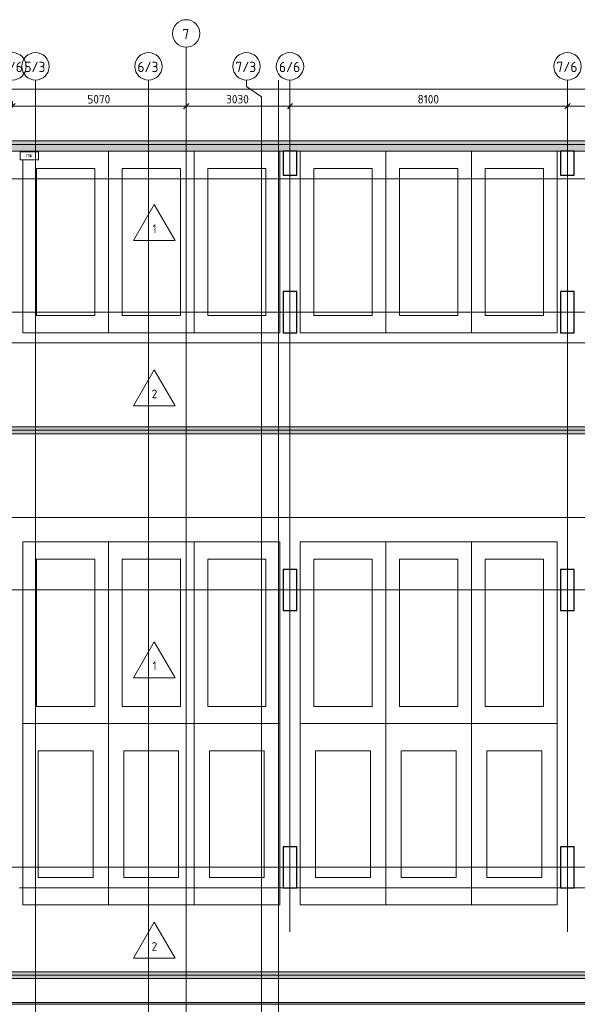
# Model space of a CAD drawing. Header units: millimetres. Extents: x 86102 to 162330, y -10965 to 131946.
# Tile 48 of 52: x 103410 to 119688, y 101400 to 130150. Entities that reach past the tile are written whole.
import ezdxf

# ---------------------------------------------------------------- set-up
doc = ezdxf.new("R2010")
doc.units = ezdxf.units.MM
for name, pattern in [('3_ Штрих_ 1 х 1 мм', [2, 1, -1]), ('4_ Штрихпунктир_ 10 х 2 мм', [14, 10, -2, 0, -2]), ('4_ Штрихпунктир_ 15 х 2 мм', [19, 15, -2, 0, -2])]:
    doc.linetypes.add(name, pattern=pattern)
for name, color, linetype, lineweight in [('A-ANNO-DIMS', 7, 'Continuous', 5), ('A-ANNO-DIMS-100', 7, 'Continuous', 5), ('A-ANNO-NOTE', 7, 'Continuous', 5), ('A-DETL', 7, 'Continuous', 25), ('A-DETL-GENF', 7, 'Continuous', 13), ('A-DETL-MBND', 7, 'Continuous', 25), ('A-FLOR', 7, 'Continuous', 13), ('A-FLOR-IDEN', 7, 'Continuous', 5), ('A-GENM', 7, 'Continuous', 13), ('A-WALL', 7, 'Continuous', 13), ('A-WALL-PATT', 7, 'Continuous', 13), ('C-PRKG', 7, 'Continuous', 13), ('M-EQPM', 7, 'Continuous', 13), ('S-COLS', 7, 'Continuous', 25), ('S-GRID', 7, 'Continuous', 5), ('S-GRID-IDEN', 7, 'Continuous', 5)]:
    doc.layers.add(name, color=color, linetype=linetype, lineweight=lineweight)
doc.styles.add('GOST Common', font='GOST_Common.ttf', dxfattribs={"height": 100})
doc.styles.add('GOST Common_1', font='GOST_Common.ttf', dxfattribs={"height": 300})
doc.styles.add('GOST Common_3', font='GOST_Common.ttf', dxfattribs={"height": 250})
doc.dimstyles.new('2_5_мм', dxfattribs={"dimscale": 304.8, "dimtxt": 251.428749, "dimasz": 0.492126, "dimexe": 0.492126, "dimexo": 0.492126, "dimgap": 0, "dimtad": 1, "dimdec": 5, "dimrnd": 1e-05, "dimdsep": 46, "dimtxsty": 'GOST Common_3', "dimblk1": 'OBLIQUE', "dimblk2": 'OBLIQUE', "dimsah": 1, "dimcen": 0.09, "dimdle": 0.492126, "dimadec": 5, "dimazin": 2, "dimtfac": 1, "dimtdec": 4, "dimtix": 1, "dimtmove": 0, "dimatfit": 3, "dimfxl": 1, "dimtvp": 1, "dimtolj": 1, "dimtzin": 0, "dimarcsym": 2})

# ---------------------------------------------------------------- blocks, each defined once
blk = doc.blocks.new('АР_Машиноместо - 5300x2500_С-V10--02_Подвал_МП_часть В')
at = {"layer": 'C-PRKG'}
for p, q in [((2500, 0), (0, 0)), ((0, 0), (0, -5300)), ((2500, 0), (2500, -5300)), ((400, -500), (400, -4800)), ((400, -500), (2100, -500)), ((2100, -500), (2100, -4800)), ((400, -4800), (2100, -4800))]:
    blk.add_line(p, q, dxfattribs=at)
blk = doc.blocks.new('АР_Машиноместо - 5300x2500_С-V3--02_Подвал_МП_часть В')
at = {"layer": 'C-PRKG'}
for p, q in [((0, 0), (0, 5300)), ((2500, 0), (2500, 5300)), ((400, 4800), (2100, 4800)), ((400, 500), (400, 4800)), ((2100, 500), (2100, 4800)), ((400, 500), (2100, 500)), ((2500, 0), (0, 0))]:
    blk.add_line(p, q, dxfattribs=at)
blk = doc.blocks.new('АР_Машиноместо - 5300x2500_С-V11--02_Подвал_МП_часть В')
at = {"layer": 'C-PRKG'}
for p, q in [((2500, 0), (0, 0)), ((0, 0), (0, -5300)), ((2500, 0), (2500, -5050)), ((400, -500), (400, -4800)), ((400, -500), (2100, -500)), ((2100, -500), (2100, -4800)), ((400, -4800), (2100, -4800)), ((2500, -5280), (2500, -5300))]:
    blk.add_line(p, q, dxfattribs=at)
blk = doc.blocks.new('АР_Машиноместо - 5300x2500_С-V4--02_Подвал_МП_часть В')
at = {"layer": 'C-PRKG'}
for p, q in [((2500, 5300), (0, 5300)), ((0, 0), (0, 5300)), ((2500, 0), (2500, 5300)), ((400, 4800), (2100, 4800)), ((400, 500), (400, 4800)), ((2100, 500), (2100, 4800)), ((400, 500), (2100, 500)), ((2500, 0), (0, 0))]:
    blk.add_line(p, q, dxfattribs=at)
blk = doc.blocks.new('АР_Машиноместо - 4900x2400_М__5300х2500_-V6--02_Подвал_МП_часть В')
at = {"layer": 'C-PRKG'}
for p, q in [((2500, 0), (0, 0)), ((0, 0), (0, -5300)), ((2500, 0), (2500, -5300)), ((450, -800), (450, -4500)), ((450, -800), (2050, -800)), ((2050, -800), (2050, -4500)), ((450, -4500), (2050, -4500)), ((2500, -5300), (0, -5300))]:
    blk.add_line(p, q, dxfattribs=at)
blk = doc.blocks.new('АР_Машиноместо - 5300x2500_С-V2--02_Подвал_МП_часть В')
at = {"layer": 'C-PRKG'}
for p, q in [((2500, 0), (0, 0)), ((0, 0), (0, -5300)), ((2500, 0), (2500, -5300)), ((400, -500), (400, -4800)), ((400, -500), (2100, -500)), ((2100, -500), (2100, -4800)), ((400, -4800), (2100, -4800)), ((2500, -5300), (0, -5300))]:
    blk.add_line(p, q, dxfattribs=at)
blk = doc.blocks.new('АР_Машиноместо - 4900x2400_М__5300х2500_-V5--02_Подвал_МП_часть В')
at = {"layer": 'C-PRKG'}
for p, q in [((2500, 5300), (0, 5300)), ((0, 0), (0, 5300)), ((2500, 0), (2500, 5300)), ((450, 4500), (2050, 4500)), ((450, 800), (450, 4500)), ((2050, 800), (2050, 4500)), ((450, 800), (2050, 800)), ((2500, 0), (0, 0))]:
    blk.add_line(p, q, dxfattribs=at)
blk = doc.blocks.new('АР_Лоток - 200х100h_ЛВ1-7189167--02_Подвал_МП_часть В')
at = {"layer": 'M-EQPM', "true_color": 0xdddddd}
blk.add_hatch(color=254, dxfattribs=at).paths.add_polyline_path([(78020, -100), (78020, 100), (20972, 100), (20972, -100), (69828, -100)])
blk = doc.blocks.new('АР_Лоток - 200х100h_ЛВ1-7189169--02_Подвал_МП_часть В')
at = {"layer": 'M-EQPM', "true_color": 0xdddddd}
blk.add_hatch(color=254, dxfattribs=at).paths.add_polyline_path([(69828, -100), (73651, -100), (73561, 100), (20972, 100), (20972, -100), (61590, -100)])
blk = doc.blocks.new('АР_Канал вертикальный прямоугольный - ПК мал-3463915--02_Подвал_МП_часть В')
at = {"layer": 'A-DETL-GENF', "linetype": '3_ Штрих_ 1 х 1 мм'}
for p, q in [((270, 115), (-270, 115)), ((-270, 115), (-270, -115)), ((270, -115), (270, 115)), ((-270, -115), (270, -115))]:
    blk.add_line(p, q, dxfattribs=at)
at = {"layer": 'M-EQPM'}
for p, q in [((-270, -115), (-270, 115)), ((-270, 115), (270, 115)), ((270, 115), (270, -115)), ((270, -115), (-270, -115))]:
    blk.add_line(p, q, dxfattribs=at)
blk = doc.blocks.new('АР-Заполнение деф_ шва - Д_ш_-4426293--02_Подвал_МП_часть В')
at = {"layer": 'A-DETL-MBND', "lineweight": 13, "true_color": 0x808080}
blk.add_hatch(color=8, dxfattribs=at).paths.add_polyline_path([(146016, 101400), (147020, 101400), (147020, 101450), (88922, 101450), (88922, 101400), (145970, 101400)])
at = {"layer": 'A-DETL-MBND', "lineweight": 13}
for p, q in [((145970, 101450), (88922, 101450)), ((88922, 101400), (147020, 101400)), ((145970, 101400), (88922, 101400))]:
    blk.add_line(p, q, dxfattribs=at)
blk = doc.blocks.new('Ось сетки - 8_0 мм-31302--02_Подвал_МП_часть В')
at = {"layer": 'S-GRID-IDEN'}
blk.add_circle((0, 0), 4, dxfattribs=at)
blk = doc.blocks.new('DIMBLOCK31--02_Подвал_МП_часть В')
at = {"layer": 'A-ANNO-DIMS-100'}
for p, q in [((103200, 127582), (103200, 127776)), ((108270, 127582), (108270, 127776)), ((103200, 127626), (108270, 127626)), ((103200, 127626), (103200, 127582)), ((108270, 127626), (108270, 127582))]:
    blk.add_line(p, q, dxfattribs=at)
at = {"layer": 'A-ANNO-DIMS-100', "lineweight": 25}
for p, q in [((103200, 127626), (103275, 127701)), ((108270, 127626), (108345, 127701)), ((103200, 127626), (103125, 127551)), ((108270, 127626), (108195, 127551))]:
    blk.add_line(p, q, dxfattribs=at)
at = {"layer": 'A-ANNO-DIMS-100', "color": 0, "insert": (105386, 127953), "char_height": 250, "width": 838.66, "attachment_point": 1, "line_spacing_factor": 1.022761, "style": 'GOST Common_3'}
blk.add_mtext('5070', dxfattribs=at)
blk = doc.blocks.new('_Oblique')
at = {"color": 0, "linetype": 'ByBlock', "lineweight": -2}
blk.add_line((-0.5, -0.5), (0.5, 0.5), dxfattribs=at)
blk = doc.blocks.new('DIMBLOCK32--02_Подвал_МП_часть В')
at = {"layer": 'A-ANNO-DIMS-100'}
for p, q in [((108270, 127582), (108270, 127776)), ((111300, 127582), (111300, 127776)), ((108270, 127626), (111300, 127626)), ((108270, 127626), (108270, 127582)), ((111300, 127626), (111300, 127582))]:
    blk.add_line(p, q, dxfattribs=at)
at = {"layer": 'A-ANNO-DIMS-100', "lineweight": 25}
for p, q in [((108270, 127626), (108345, 127701)), ((111300, 127626), (111375, 127701)), ((108270, 127626), (108195, 127551)), ((111300, 127626), (111225, 127551))]:
    blk.add_line(p, q, dxfattribs=at)
at = {"layer": 'A-ANNO-DIMS-100', "color": 0, "insert": (109436, 127953), "char_height": 250, "width": 838.66, "attachment_point": 1, "line_spacing_factor": 1.022761, "style": 'GOST Common_3'}
blk.add_mtext('3030', dxfattribs=at)
blk = doc.blocks.new('DIMBLOCK33--02_Подвал_МП_часть В')
at = {"layer": 'A-ANNO-DIMS-100'}
for p, q in [((111300, 127582), (111300, 127776)), ((119400, 127582), (119400, 127776)), ((111300, 127626), (119400, 127626)), ((111300, 127626), (111300, 127582)), ((119400, 127626), (119400, 127582))]:
    blk.add_line(p, q, dxfattribs=at)
at = {"layer": 'A-ANNO-DIMS-100', "lineweight": 25}
for p, q in [((111300, 127626), (111375, 127701)), ((119400, 127626), (119475, 127701)), ((111300, 127626), (111225, 127551)), ((119400, 127626), (119325, 127551))]:
    blk.add_line(p, q, dxfattribs=at)
at = {"layer": 'A-ANNO-DIMS-100', "color": 0, "insert": (115024, 127953), "char_height": 250, "width": 782.41, "attachment_point": 1, "line_spacing_factor": 1.022761, "style": 'GOST Common_3'}
blk.add_mtext('8100', dxfattribs=at)
blk = doc.blocks.new('DIMBLOCK34--02_Подвал_МП_часть В')
at = {"layer": 'A-ANNO-DIMS-100'}
for p, q in [((119400, 127582), (119400, 127776)), ((127500, 127582), (127500, 127776)), ((119400, 127626), (127500, 127626)), ((119400, 127626), (119400, 127582)), ((127500, 127626), (127500, 127582))]:
    blk.add_line(p, q, dxfattribs=at)
at = {"layer": 'A-ANNO-DIMS-100', "lineweight": 25}
for p, q in [((119400, 127626), (119475, 127701)), ((127500, 127626), (127575, 127701)), ((119400, 127626), (119325, 127551)), ((127500, 127626), (127425, 127551))]:
    blk.add_line(p, q, dxfattribs=at)
at = {"layer": 'A-ANNO-DIMS-100', "color": 0, "insert": (123124, 127953), "char_height": 250, "width": 782.41, "attachment_point": 1, "line_spacing_factor": 1.022761, "style": 'GOST Common_3'}
blk.add_mtext('8100', dxfattribs=at)
blk = doc.blocks.new('DIMBLOCK93--02_Подвал_МП_часть В')
at = {"layer": 'A-ANNO-DIMS-100'}
for p, q in [((93600, 128082), (93600, 128276)), ((148370, 128082), (148370, 128276)), ((93450, 128126), (148520, 128126)), ((93600, 128126), (93600, 128082)), ((148370, 128126), (148370, 128082))]:
    blk.add_line(p, q, dxfattribs=at)
at = {"layer": 'A-ANNO-DIMS-100', "lineweight": 25}
for p, q in [((93600, 128126), (93525, 128051)), ((93600, 128126), (93675, 128201)), ((148370, 128126), (148295, 128051)), ((148370, 128126), (148445, 128201))]:
    blk.add_line(p, q, dxfattribs=at)
at = {"layer": 'A-ANNO-DIMS-100', "color": 0, "insert": (120535, 128453), "char_height": 250, "width": 1079.01, "attachment_point": 1, "line_spacing_factor": 1.022761, "style": 'GOST Common_3'}
blk.add_mtext('54770', dxfattribs=at)
blk = doc.blocks.new('Марка полов - Марка полов-4106608--02_Подвал_МП_часть В')
at = {"layer": 'A-FLOR-IDEN'}
for p, q in [((0, 7), (-6.06, -3.5)), ((6.06, -3.5), (0, 7)), ((-6.06, -3.5), (6.06, -3.5))]:
    blk.add_line(p, q, dxfattribs=at)

msp = doc.modelspace()

# ---------------------------------------------------------------- hatches: boundary and pattern name
at = {"layer": 'A-WALL-PATT', "lineweight": 5}
h = msp.add_hatch(dxfattribs=at)
h.set_pattern_fill('FP_3', color=256, style=0, pattern_type=2)
h.set_pattern_definition([(45, (0, 0), (-114.04925, 114.04925), []), (45, (114.05, 0), (-114.04925, 114.04925), [201.612, -40.322, 3.353, -36.97])])
h.paths.add_polyline_path([(139359.663761, 126310), (139224.295213, 126610), (88922.230126, 126610), (88922.230126, 126310), (139030.536667, 126310)])

# ---------------------------------------------------------------- linework, layer by layer
at = {"layer": 'A-DETL', "linetype": '4_ Штрихпунктир_ 15 х 2 мм', "lineweight": 5}
for p, q in [((88922.230126, 118160), (144300, 118160)), ((88922.230126, 102250), (147320, 102250))]:
    msp.add_line(p, q, dxfattribs=at)
at = {"layer": 'A-FLOR'}
for p, q in [((88922.230126, 120710), (141557.416229, 120710)), ((88922.230126, 118260), (141510.98121, 118260)), ((141601.226908, 118060), (88922.230126, 118060)), ((141938.45811, 115610), (88922.230126, 115610)), ((103400, 104800), (111100, 104800)), ((111500, 104800), (119200, 104800)), ((119600, 104800), (127300, 104800)), ((88922.230126, 102350), (145970, 102350)), ((145970, 102150), (88922.230126, 102150))]:
    msp.add_line(p, q, dxfattribs=at)
at = {"layer": 'A-WALL'}
for p, q in [((139224.295213, 126610), (88922.230126, 126610)), ((88922.230126, 126310), (127300, 126310))]:
    msp.add_line(p, q, dxfattribs=at)
at = {"layer": 'S-COLS'}
for p, q in [((111500, 126310), (111100, 126310)), ((111100, 126310), (111100, 125610)), ((111500, 125610), (111500, 126310)), ((119600, 126310), (119200, 126310)), ((119200, 126310), (119200, 125610)), ((119600, 125610), (119600, 126310)), ((111100, 125610), (111500, 125610)), ((119200, 125610), (119600, 125610)), ((111500, 122210), (111100, 122210)), ((111100, 122210), (111100, 121010)), ((111500, 121010), (111500, 122210)), ((119600, 122210), (119200, 122210)), ((119200, 122210), (119200, 121010)), ((119600, 121010), (119600, 122210)), ((111100, 121010), (111500, 121010)), ((119200, 121010), (119600, 121010)), ((111500, 114100), (111100, 114100)), ((111100, 114100), (111100, 112900)), ((111500, 112900), (111500, 114100)), ((119600, 114100), (119200, 114100)), ((119200, 114100), (119200, 112900)), ((119600, 112900), (119600, 114100)), ((111100, 112900), (111500, 112900)), ((119200, 112900), (119600, 112900)), ((111500, 106000), (111100, 106000)), ((111100, 106000), (111100, 104800)), ((111500, 104800), (111500, 106000)), ((119600, 106000), (119200, 106000)), ((119200, 106000), (119200, 104800)), ((119600, 104800), (119600, 106000)), ((111100, 104800), (111500, 104800)), ((119200, 104800), (119600, 104800))]:
    msp.add_line(p, q, dxfattribs=at)
at = {"layer": 'S-GRID', "linetype": '4_ Штрихпунктир_ 10 х 2 мм'}
for p, q in [((108270, 55871.201096), (108270, 129350.409613)), ((103870, 80104.964717), (103870, 128388.42805)), ((107170, 80104.964717), (107170, 128388.42805)), ((110970, 56890.207756), (110970, 128388.42805)), ((111300, 103519.533888), (111300, 128388.42805)), ((119400, 103519.533888), (119400, 128388.42805)), ((110470, 80104.964717), (110470, 127897.103212)), ((151984.481863, 126510), (87806.844828, 126510)), ((153045.862349, 125500), (87806.844828, 125500)), ((151984.481863, 121610), (87806.844828, 121610)), ((151984.481863, 113500), (87806.844828, 113500)), ((151984.481863, 105400), (87806.844828, 105400))]:
    msp.add_line(p, q, dxfattribs=at)
at = {"layer": 'S-GRID'}
for p, q in [((110029.345486, 128196.336031), (110029.345486, 128388.42805)), ((110470, 127897.103212), (110029.345486, 128196.336031))]:
    msp.add_line(p, q, dxfattribs=at)

# ---------------------------------------------------------------- block references
at = {"layer": 'A-FLOR-IDEN', "xscale": 99.99999999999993, "yscale": 99.99999999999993, "zscale": 99.99999999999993}
for p in [(107339.781172, 124050.252045), (107339.781172, 119225.941795), (107339.781172, 111287.430644), (107339.781172, 103094.305184)]:
    msp.add_blockref('Марка полов - Марка полов-4106608--02_Подвал_МП_часть В', p, dxfattribs=at)
at = {"layer": 'A-GENM'}
msp.add_blockref('АР-Заполнение деф_ шва - Д_ш_-4426293--02_Подвал_МП_часть В', (0, 0), dxfattribs=at)
at = {"layer": 'C-PRKG', "rotation": 180}
for name, p in [('АР_Машиноместо - 5300x2500_С-V11--02_Подвал_МП_часть В', (106000, 121010)), ('АР_Машиноместо - 5300x2500_С-V10--02_Подвал_МП_часть В', (111000, 121010)), ('АР_Машиноместо - 5300x2500_С-V10--02_Подвал_МП_часть В', (116600, 121010)), ('АР_Машиноместо - 5300x2500_С-V4--02_Подвал_МП_часть В', (106000, 114900)), ('АР_Машиноместо - 5300x2500_С-V4--02_Подвал_МП_часть В', (111000, 114900)), ('АР_Машиноместо - 5300x2500_С-V4--02_Подвал_МП_часть В', (116600, 114900)), ('АР_Машиноместо - 4900x2400_М__5300х2500_-V6--02_Подвал_МП_часть В', (106000, 104300)), ('АР_Машиноместо - 4900x2400_М__5300х2500_-V6--02_Подвал_МП_часть В', (111000, 104300)), ('АР_Машиноместо - 4900x2400_М__5300х2500_-V6--02_Подвал_МП_часть В', (116600, 104300))]:
    msp.add_blockref(name, p, dxfattribs=at)
at = {"layer": 'C-PRKG'}
for name, p in [('АР_Машиноместо - 5300x2500_С-V3--02_Подвал_МП_часть В', (106000, 121010)), ('АР_Машиноместо - 5300x2500_С-V3--02_Подвал_МП_часть В', (111600, 121010)), ('АР_Машиноместо - 5300x2500_С-V3--02_Подвал_МП_часть В', (116600, 121010)), ('АР_Машиноместо - 5300x2500_С-V2--02_Подвал_МП_часть В', (106000, 114900)), ('АР_Машиноместо - 5300x2500_С-V2--02_Подвал_МП_часть В', (111600, 114900)), ('АР_Машиноместо - 5300x2500_С-V2--02_Подвал_МП_часть В', (116600, 114900)), ('АР_Машиноместо - 4900x2400_М__5300х2500_-V5--02_Подвал_МП_часть В', (106000, 104300)), ('АР_Машиноместо - 4900x2400_М__5300х2500_-V5--02_Подвал_МП_часть В', (111600, 104300)), ('АР_Машиноместо - 4900x2400_М__5300х2500_-V5--02_Подвал_МП_часть В', (116600, 104300))]:
    msp.add_blockref(name, p, dxfattribs=at)
at = {"layer": 'M-EQPM', "rotation": 180}
msp.add_blockref('АР_Канал вертикальный прямоугольный - ПК мал-3463915--02_Подвал_МП_часть В', (103690, 126175), dxfattribs=at)
at = {"layer": 'M-EQPM'}
for name, p in [('АР_Лоток - 200х100h_ЛВ1-7189169--02_Подвал_МП_часть В', (67950, 118160)), ('АР_Лоток - 200х100h_ЛВ1-7189167--02_Подвал_МП_часть В', (67950, 102250))]:
    msp.add_blockref(name, p, dxfattribs=at)
at = {"layer": 'S-GRID-IDEN', "xscale": 99.99999999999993, "yscale": 99.99999999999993, "zscale": 99.99999999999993}
for p in [(108270, 129750.409613), (103200, 128788.42805), (103870, 128788.42805), (107170, 128788.42805), (110029.345486, 128788.42805), (111300, 128788.42805), (119400, 128788.42805)]:
    msp.add_blockref('Ось сетки - 8_0 мм-31302--02_Подвал_МП_часть В', p, dxfattribs=at)

# ---------------------------------------------------------------- texts
at = {"layer": 'A-ANNO-NOTE', "insert": (103602.593256, 126225.577764), "char_height": 100, "width": 192.405, "attachment_point": 1, "style": 'GOST Common'}
msp.add_mtext('ПК', dxfattribs=at)
at = {"layer": 'A-FLOR-IDEN', "char_height": 250, "attachment_point": 1, "style": 'GOST Common_3'}
for s, insert, width in [('\\fGOST Common|b0|i0|c204|p34|;1', (107288.904889, 124172.313717), 152.320625), ('\\fGOST Common|b0|i0|c204|p34|;2', (107262.904889, 119348.003468), 216.455625), ('\\fGOST Common|b0|i0|c204|p34|;1', (107288.904889, 111409.492316), 152.320625), ('\\fGOST Common|b0|i0|c204|p34|;2', (107262.904889, 103216.366856), 216.455625)]:
    msp.add_mtext(s, dxfattribs=dict(at, insert=insert, width=width))
at = {"layer": 'S-GRID-IDEN', "char_height": 300, "attachment_point": 1, "style": 'GOST Common_1'}
for s, insert, width in [('\\fGOST Common|b0|i0|c204|p34|;7', (108160.87793, 129882.496762), 256.54), ('5/6', (102878.87793, 128920.515199), 769.62), ('5/3', (103545.87793, 128920.515199), 777.636875), ('6/3', (106845.87793, 128920.515199), 777.636875), ('7/3', (109705.223416, 128920.515199), 777.636875), ('6/6', (110978.87793, 128920.515199), 769.62), ('7/6', (119078.87793, 128920.515199), 769.62)]:
    msp.add_mtext(s, dxfattribs=dict(at, insert=insert, width=width))

# ---------------------------------------------------------------- dimensions: what is measured, and where the dimension line sits
at = {"layer": 'A-ANNO-DIMS'}
for base, p1, p2, override, picture, middle in [((148370.0000000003, 128125.7933243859), (93599.9999999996, 128231.8593415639), (148370.0000000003, 128231.8593415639), {"dimpost": '<>', "dimfxl": 54770}, 'DIMBLOCK93--02_Подвал_МП_часть В', (120984.9999999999, 128250.7933243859)), ((108270.0000000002, 127625.7933243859), (103200.0000000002, 127731.8593415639), (108270.0000000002, 127731.8593415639), {"dimpost": '<>', "dimfxl": 5070}, 'DIMBLOCK31--02_Подвал_МП_часть В', (105735.0000000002, 127750.7933243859)), ((111300, 127625.793324), (108270, 127731.859342), (111300, 127731.859342), {"dimpost": '<>', "dimfxl": 3030}, 'DIMBLOCK32--02_Подвал_МП_часть В', (109785, 127750.793324)), ((119400.0000000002, 127625.7933243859), (111300.0000000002, 127731.8593415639), (119400.0000000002, 127731.8593415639), {"dimpost": '<>', "dimfxl": 8100}, 'DIMBLOCK33--02_Подвал_МП_часть В', (115350.0000000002, 127750.7933243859)), ((127500.0000000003, 127625.7933243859), (119400.0000000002, 127731.8593415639), (127500.0000000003, 127731.8593415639), {"dimpost": '<>', "dimfxl": 8100}, 'DIMBLOCK34--02_Подвал_МП_часть В', (123450.0000000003, 127750.7933243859))]:
    dim = msp.add_linear_dim(base=base, p1=p1, p2=p2, dimstyle='2_5_мм', override=override, dxfattribs=at)
    dim.commit()
    dim.dimension.update_dxf_attribs({"geometry": picture, "text_midpoint": middle})

doc.saveas('drawing.dxf')
